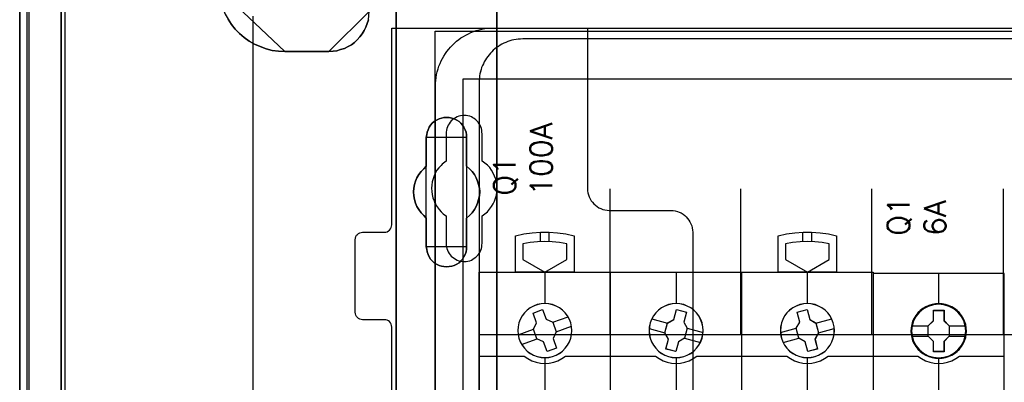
# Model space of a CAD drawing. Extents: x -543332 to -323966, y -9028 to 137422.
# Tile 92 of 250: x -450239 to -448889, y 27607 to 28104. Entities that reach past the tile are written whole.
import ezdxf

# ---------------------------------------------------------------- set-up
doc = ezdxf.new("R2010")
doc.units = 0
doc.header["$MEASUREMENT"] = 0
doc.layers.get('0').update_dxf_attribs({"color": 8})
for name, color, linetype in [('30', 7, 'Continuous'), ('45', 8, 'Continuous'), ('5', 7, 'Continuous'), ('50', 7, 'Continuous')]:
    doc.layers.add(name, color=color, linetype=linetype)
doc.styles.get("Standard").update_dxf_attribs({"font": 'txt', "bigfont": 'BIGFONT.SHX'})

# ---------------------------------------------------------------- blocks, each defined once
blk = doc.blocks.new('*U1079')
at = {"layer": '5', "color": 7}
for points in [[(0, -20.806875), (0, -801.193125)], [(4.692335, -801.191648), (4.692335, -20.805704)], [(4.692335, -20.805704), (4.692335, -801.191648)], [(27.580767, -84.307315), (28.044798, -85.026604), (28.560388, -85.643137), (29.127537, -86.25967), (29.797804, -86.824825), (30.468071, -87.287225), (31.189897, -87.698247), (31.963282, -88.057891), (32.788227, -88.366158), (33.613171, -88.571669), (34.489674, -88.674424), (35.366177, -88.725802), (41.398581, -88.725802), (41.96573, -88.674424), (42.48132, -88.623046), (42.99691, -88.468913), (43.5125, -88.31478), (44.02809, -88.057891), (44.492121, -87.801002), (44.904593, -87.492736), (45.265506, -87.133092), (45.626419, -86.722069), (45.935774, -86.311047), (46.245128, -85.848648), (46.451364, -85.386248), (46.6576, -84.87247), (46.812277, -84.358693)], [(46.812277, -84.358693), (46.6576, -84.87247), (46.451364, -85.386248), (46.245128, -85.848648), (45.935774, -86.311047), (45.626419, -86.722069), (45.265506, -87.133092), (44.904593, -87.492736), (44.492121, -87.801002), (44.02809, -88.057891), (43.5125, -88.31478), (42.99691, -88.468913), (42.48132, -88.623046), (41.96573, -88.674424), (41.398581, -88.725802), (35.366177, -88.725802), (34.489674, -88.674424), (33.613171, -88.571669), (32.788227, -88.366158), (31.963282, -88.057891), (31.189897, -87.698247), (30.468071, -87.287225), (29.797804, -86.824825), (29.127537, -86.25967), (28.560388, -85.643137), (28.044798, -85.026604), (27.580767, -84.307315)], [(50.625815, -386.338651), (50.625815, -323.250088), (50.625815, -298.744188), (50.625815, -173.234937), (50.625815, -148.780413), (50.625815, -78.807593), (50.625815, -73.721462), (51.244508, -73.721462), (63.8246, -73.721462), (64.443293, -73.721462), (64.443293, -78.807593), (64.443293, -78.807593), (64.443293, -386.338651)], [(64.444049, -386.341247), (64.444049, -78.807635), (64.444049, -73.721462), (63.825368, -73.721462), (63.825368, -73.721462), (51.245527, -73.721462), (50.626846, -73.721462), (50.626846, -78.807635), (50.626846, -148.781036), (50.626846, -173.235764), (50.626846, -298.746057), (50.626846, -323.25216), (50.626846, -386.341247)]]:
    blk.add_lwpolyline(points, dxfattribs=at)
at = {"layer": '5', "color": 59}
for points in [[(4.692335, -12.740183), (4.692335, -801.190946), (4.692335, -12.740183)], [(-1, -20.806406), (-1, -801.190946), (-1, -20.806406)]]:
    blk.add_lwpolyline(points, close=True, dxfattribs=at)
at = {"layer": '5', "color": 7}
for points in [[(50.626846, -78.808532), (50.626846, -148.782882), (50.626846, -78.808532)], [(64.441398, -386.34188), (64.441398, -78.808532), (64.441398, -386.34188)], [(26.343351, -80.196155), (26.394917, -81.121057), (26.601183, -81.943191), (26.859015, -82.765326), (27.168414, -83.587461), (27.580945, -84.306828), (28.045043, -85.026196), (28.560708, -85.642797), (29.127939, -86.259398), (29.798303, -86.824616), (30.468667, -87.287066), (31.190597, -87.698134), (31.964094, -88.057818), (32.789157, -88.366118), (33.61422, -88.571652), (34.49085, -88.674419), (35.367479, -88.725802), (26.343351, -80.196155)], [(41.398587, -88.725802), (41.965736, -88.674423), (42.481325, -88.623044), (42.996915, -88.468908), (43.512504, -88.314772), (44.028094, -88.057878), (44.492124, -87.800984), (44.904596, -87.492711), (45.265508, -87.133059), (45.626421, -86.722029), (45.935775, -86.310999), (46.245128, -85.84859), (46.451364, -85.386181), (46.6576, -84.872393), (46.812277, -84.358605), (46.863836, -83.793438), (46.915395, -83.228271), (41.398587, -88.725802)], [(41.401239, -88.723154), (35.364828, -88.723154), (41.401239, -88.723154)], [(56.14293, -98.126221), (55.833482, -98.331753), (55.575608, -98.537286), (55.317735, -98.845585), (55.163011, -99.1025), (55.008286, -99.462182), (54.853562, -99.770481), (54.801988, -100.130163), (54.750413, -100.489845), (54.750413, -104.446346), (54.38939, -104.806028), (54.028367, -105.16571), (53.718919, -105.576775), (53.461045, -106.039223), (53.254746, -106.501671), (53.151597, -106.96412), (53.048447, -107.477951), (52.996873, -107.991782), (53.048447, -108.505614), (53.151597, -109.019445), (53.254746, -109.533276), (53.461045, -109.995724), (53.718919, -110.40679), (54.028367, -110.869238), (54.38939, -111.22892), (54.750413, -111.588602), (54.750413, -115.49372), (54.801988, -115.853402), (54.853562, -116.213084), (55.008286, -116.572766), (55.163011, -116.881064), (55.317735, -117.189363), (55.575608, -117.446279), (55.833482, -117.703194), (56.14293, -117.908727), (56.503953, -118.062876), (56.813401, -118.165643), (57.174424, -118.217026), (57.535447, -118.268409), (57.89647, -118.217026), (58.257493, -118.165643), (58.566941, -118.062876), (58.927964, -117.908727), (59.237413, -117.703194), (59.495286, -117.446279), (59.701585, -117.189363), (59.907884, -116.881064), (60.062608, -116.572766), (60.217332, -116.213084), (60.268907, -115.853402), (60.268907, -115.49372), (60.268907, -111.588602), (60.681505, -111.22892), (61.042528, -110.869238), (61.351976, -110.40679), (61.60985, -109.995724), (61.764574, -109.533276), (61.919298, -109.019445), (62.022447, -108.505614), (62.074022, -107.991782), (62.022447, -107.477951), (61.919298, -106.96412), (61.764574, -106.501671), (61.60985, -106.039223), (61.351976, -105.576775), (61.042528, -105.16571), (60.681505, -104.806028), (60.268907, -104.446346), (60.268907, -100.489845), (60.268907, -100.130163), (60.217332, -99.770481), (60.062608, -99.462182), (59.907884, -99.1025), (59.701585, -98.845585), (59.495286, -98.537286), (59.237413, -98.331753), (58.927964, -98.126221), (58.566941, -97.972071), (58.257493, -97.869305), (57.89647, -97.766539), (57.535447, -97.766539), (57.174424, -97.766539), (56.813401, -97.869305), (56.503953, -97.972071), (56.14293, -98.126221)], [(56.14293, -98.126221), (55.833482, -98.331753), (55.575608, -98.537286), (55.317735, -98.845585), (55.163011, -99.1025), (55.008286, -99.462182), (54.853562, -99.770481), (54.801988, -100.130163), (54.750413, -100.489845), (54.750413, -104.446346), (54.38939, -104.806028), (54.028367, -105.16571), (53.718919, -105.576775), (53.461045, -106.039223), (53.254746, -106.501671), (53.151597, -106.96412), (53.048447, -107.477951), (52.996873, -107.991782), (53.048447, -108.505614), (53.151597, -109.019445), (53.254746, -109.533276), (53.461045, -109.995724), (53.718919, -110.40679), (54.028367, -110.869238), (54.38939, -111.22892), (54.750413, -111.588602), (54.750413, -115.49372), (54.801988, -115.853402), (54.853562, -116.213084), (55.008286, -116.572766), (55.163011, -116.881064), (55.317735, -117.189363), (55.575608, -117.446279), (55.833482, -117.703194), (56.14293, -117.908727), (56.503953, -118.062876), (56.813401, -118.165643), (57.174424, -118.217026), (57.535447, -118.268409), (57.89647, -118.217026), (58.257493, -118.165643), (58.566941, -118.062876), (58.927964, -117.908727), (59.237413, -117.703194), (59.495286, -117.446279), (59.701585, -117.189363), (59.907884, -116.881064), (60.062608, -116.572766), (60.217332, -116.213084), (60.268907, -115.853402), (60.268907, -115.49372), (60.268907, -111.588602), (60.681505, -111.22892), (61.042528, -110.869238), (61.351976, -110.40679), (61.60985, -109.995724), (61.764574, -109.533276), (61.919298, -109.019445), (62.022447, -108.505614), (62.074022, -107.991782), (62.022447, -107.477951), (61.919298, -106.96412), (61.764574, -106.501671), (61.60985, -106.039223), (61.351976, -105.576775), (61.042528, -105.16571), (60.681505, -104.806028), (60.268907, -104.446346), (60.268907, -100.489845), (60.268907, -100.130163), (60.217332, -99.770481), (60.062608, -99.462182), (59.907884, -99.1025), (59.701585, -98.845585), (59.495286, -98.537286), (59.237413, -98.331753), (58.927964, -98.126221), (58.566941, -97.972071), (58.257493, -97.869305), (57.89647, -97.766539), (57.535447, -97.766539), (57.174424, -97.766539), (56.813401, -97.869305), (56.503953, -97.972071), (56.14293, -98.126221)], [(54.750413, -100.489845), (54.801988, -100.130163), (54.853562, -99.770481), (55.008286, -99.462182), (55.163011, -99.1025), (55.317735, -98.845585), (55.575608, -98.537286), (55.833482, -98.331753), (56.14293, -98.126221), (56.503953, -97.972071), (56.813401, -97.869305), (57.174424, -97.766539), (57.535447, -97.766539), (57.89647, -97.766539), (58.257493, -97.869305), (58.566941, -97.972071), (58.927964, -98.126221), (59.237413, -98.331753), (59.495286, -98.537286), (59.701585, -98.845585), (59.907884, -99.1025), (60.062608, -99.462182), (60.217332, -99.770481), (60.268907, -100.130163), (60.268907, -100.489845), (60.268907, -104.446346), (60.681505, -104.806028), (61.042528, -105.16571), (61.351976, -105.576775), (61.60985, -106.039223), (61.764574, -106.501671), (61.919298, -106.96412), (62.022447, -107.477951), (62.074022, -107.991782), (62.022447, -108.505614), (61.919298, -109.019445), (61.764574, -109.533276), (61.60985, -109.995724), (61.351976, -110.40679), (61.042528, -110.869238), (60.681505, -111.22892), (60.268907, -111.588602), (60.268907, -115.49372), (60.268907, -115.853402), (60.217332, -116.213084), (60.062608, -116.572766), (59.907884, -116.881064), (59.701585, -117.189363), (59.495286, -117.446279), (59.237413, -117.703194), (58.927964, -117.908727), (58.566941, -118.062876), (58.257493, -118.165643), (57.89647, -118.217026), (57.535447, -118.268409), (57.174424, -118.217026), (56.813401, -118.165643), (56.503953, -118.062876), (56.14293, -117.908727), (55.833482, -117.703194), (55.575608, -117.446279), (55.317735, -117.189363), (55.163011, -116.881064), (55.008286, -116.572766), (54.853562, -116.213084), (54.801988, -115.853402), (54.750413, -115.49372), (54.750413, -111.588602), (54.38939, -111.22892), (54.028367, -110.869238), (53.718919, -110.40679), (53.461045, -109.995724), (53.254746, -109.533276), (53.151597, -109.019445), (53.048447, -108.505614), (52.996873, -107.991782), (53.048447, -107.477951), (53.151597, -106.96412), (53.254746, -106.501671), (53.461045, -106.039223), (53.718919, -105.576775), (54.028367, -105.16571), (54.38939, -104.806028), (54.750413, -104.446346), (54.750413, -100.489845)], [(60.268666, -100.491471), (60.268666, -100.131574), (60.217082, -99.771677), (60.062331, -99.463195), (59.90758, -99.103298), (59.701245, -98.846229), (59.49491, -98.537746), (59.236992, -98.332091), (58.927489, -98.126435), (58.566403, -97.972194), (58.256901, -97.869366), (57.895815, -97.766539), (57.534729, -97.766539), (57.173643, -97.766539), (56.812557, -97.869366), (56.503054, -97.972194), (56.141968, -98.126435), (55.832466, -98.332091), (55.574547, -98.537746), (55.316629, -98.846229), (55.161878, -99.103298), (55.007126, -99.463195), (54.852375, -99.771677), (54.800792, -100.131574), (54.749208, -100.491471), (60.268666, -100.491471)], [(54.749208, -100.488823), (54.749208, -104.447786), (54.749208, -100.488823)], [(60.266015, -104.447786), (60.266015, -100.488823), (60.266015, -104.447786)], [(54.751859, -104.445138), (54.390538, -104.804808), (54.029217, -105.164479), (53.719514, -105.57553), (53.461428, -106.037963), (53.254959, -106.500397), (53.151724, -106.96283), (53.04849, -107.476644), (52.996873, -107.990459), (53.04849, -108.504274), (53.151724, -109.018088), (53.254959, -109.531903), (53.461428, -109.994336), (53.719514, -110.405388), (54.029217, -110.867821), (54.390538, -111.227491), (54.751859, -111.587161), (54.751859, -104.445138)], [(60.266015, -111.587161), (60.679274, -111.227491), (61.040875, -110.867821), (61.350819, -110.405388), (61.609106, -109.994336), (61.764078, -109.531903), (61.91905, -109.018088), (62.022365, -108.504274), (62.074022, -107.990459), (62.022365, -107.476644), (61.91905, -106.96283), (61.764078, -106.500397), (61.609106, -106.037963), (61.350819, -105.57553), (61.040875, -105.164479), (60.679274, -104.804808), (60.266015, -104.445138), (60.266015, -111.587161)], [(54.749208, -111.587161), (54.749208, -115.493162), (54.749208, -111.587161)], [(60.266015, -115.493162), (60.266015, -111.587161), (60.266015, -115.493162)], [(54.749208, -115.490514), (54.800792, -115.850612), (54.852375, -116.210709), (55.007126, -116.570807), (55.161878, -116.879461), (55.316629, -117.188116), (55.574547, -117.445329), (55.832466, -117.702541), (56.141968, -117.908311), (56.503054, -118.062639), (56.812557, -118.165524), (57.173643, -118.216966), (57.534729, -118.268409), (57.895815, -118.216966), (58.256901, -118.165524), (58.566403, -118.062639), (58.927489, -117.908311), (59.236992, -117.702541), (59.49491, -117.445329), (59.701245, -117.188116), (59.90758, -116.879461), (60.062331, -116.570807), (60.217082, -116.210709), (60.268666, -115.850612), (60.268666, -115.490514), (54.749208, -115.490514)]]:
    blk.add_lwpolyline(points, close=True, dxfattribs=at)
at = {"layer": '50', "color": 7}
for points in [[(0.235942, -20.558787), (0.235942, -801.133213)], [(5.203985, -20.552831), (5.203985, -801.136518)], [(30.977363, -83.887281), (30.977363, -84.554755), (30.977363, -397.907699)], [(55.98194, -85.921426), (391.762235, -85.921426), (391.762235, -735.000783), (55.98194, -735.000783), (55.98194, -85.921426)], [(59.825943, -92.486155), (387.918232, -92.486155), (387.918232, -379.414356), (59.825943, -379.414356), (59.825943, -92.486155)]]:
    blk.add_lwpolyline(points, dxfattribs=at)
blk = doc.blocks.new('*U1080')
at = {"layer": '50', "color": 7}
for points in [[(56.000497, -152.524789), (56.000497, -93.507993), (56.000497, -93.087645), (56.042497, -92.688315), (56.084497, -92.288985), (56.168497, -91.889655), (56.252497, -91.490325), (56.357497, -91.112012), (56.483498, -90.754717), (56.630498, -90.376404), (56.777498, -90.019108), (56.966498, -89.68283), (57.155498, -89.346552), (57.365498, -89.010274), (57.575499, -88.716031), (57.827499, -88.40077), (58.079499, -88.106527), (58.331499, -87.833301), (58.6045, -87.581092), (58.8985, -87.328884), (59.1925, -87.076675), (59.507501, -86.866502), (59.843501, -86.656328), (60.179501, -86.467171), (60.515502, -86.278015), (60.872502, -86.130893), (61.229502, -85.983772), (61.607503, -85.857668), (61.985503, -85.752581), (62.384503, -85.668511), (62.783504, -85.584442), (63.182504, -85.542407), (63.581505, -85.521389), (64.001505, -85.500372), (383.999821, -85.500372)], [(379.969373, -86.991273), (67.968952, -86.991273), (67.674949, -87.012291), (67.359946, -87.033308), (67.065942, -87.075344), (66.771939, -87.117379), (66.477936, -87.180433), (66.183933, -87.264504), (65.91093, -87.369592), (65.637927, -87.474681), (65.364924, -87.57977), (65.112921, -87.726894), (64.860918, -87.853001), (64.629916, -88.021143), (64.377913, -88.189285), (64.167911, -88.357427), (63.936908, -88.546587), (63.726906, -88.756764), (63.537904, -88.945924), (63.348902, -89.17712), (63.1809, -89.408315), (63.012898, -89.63951), (62.844896, -89.870706), (62.697894, -90.122919), (62.571893, -90.39615), (62.466892, -90.648363), (62.340891, -90.921594), (62.25689, -91.194825), (62.172889, -91.489073), (62.109888, -91.783322), (62.046887, -92.07757), (62.025887, -92.371819), (62.004887, -92.687085), (61.983887, -93.002352), (61.983887, -227.999417)], [(379.969373, -86.991273), (67.968952, -86.991273), (67.674949, -87.012292), (67.359946, -87.033311), (67.065942, -87.075348), (66.771939, -87.117386), (66.477936, -87.180443), (66.183933, -87.264518), (65.91093, -87.369613), (65.637927, -87.474707), (65.364924, -87.579802), (65.112921, -87.726934), (64.860918, -87.853047), (64.629916, -88.021199), (64.377913, -88.18935), (64.167911, -88.357501), (63.936908, -88.546671), (63.726906, -88.75686), (63.537904, -88.94603), (63.348902, -89.177238), (63.1809, -89.408446), (63.012898, -89.639653), (62.844896, -89.870861), (62.697894, -90.123088), (62.571893, -90.396334), (62.466892, -90.64856), (62.340891, -90.921806), (62.25689, -91.195052), (62.172889, -91.489316), (62.109888, -91.783581), (62.046887, -92.077845), (62.025887, -92.37211), (62.004887, -92.687393), (61.983887, -93.002676), (61.983887, -127.5157), (386.017439, -127.5157)], [(379.969373, -86.991273), (67.968952, -86.991273), (67.674949, -87.012292), (67.359946, -87.033311), (67.065942, -87.075348), (66.771939, -87.117386), (66.477936, -87.180443), (66.183933, -87.264518), (65.91093, -87.369613), (65.637927, -87.474707), (65.364924, -87.579802), (65.112921, -87.726934), (64.860918, -87.853047), (64.629916, -88.021199), (64.377913, -88.18935), (64.167911, -88.357501), (63.936908, -88.546671), (63.726906, -88.75686), (63.537904, -88.94603), (63.348902, -89.177238), (63.1809, -89.408446), (63.012898, -89.639653), (62.844896, -89.870861), (62.697894, -90.123088), (62.571893, -90.396334), (62.466892, -90.64856), (62.340891, -90.921806), (62.25689, -91.195052), (62.172889, -91.489316), (62.109888, -91.783581), (62.046887, -92.077845), (62.025887, -92.37211), (62.004887, -92.687393), (61.983887, -93.002676), (61.983887, -127.5157), (386.017439, -127.5157)], [(79.960566, -127.558071), (79.960566, -107.546106)], [(97.87362, -127.558071), (97.87362, -107.546106)], [(115.850299, -127.558071), (115.850299, -107.546106)], [(133.909161, -127.558071), (133.909161, -107.546106)]]:
    blk.add_lwpolyline(points, dxfattribs=at)
blk = doc.blocks.new('*U1081')
at = {"layer": '30', "color": 7}
for points in [[(50.0136, -194.483557), (50.0136, -126.518212), (49.991224, -126.315599), (49.924096, -126.112986), (49.834591, -125.932886), (49.700334, -125.775298), (49.566077, -125.662736), (49.387068, -125.572685), (49.208059, -125.52766), (49.006674, -125.505148), (46.008272, -125.505148), (46.008272, -125.505148), (45.806887, -125.482635), (45.627878, -125.415098), (45.448869, -125.325048), (45.314612, -125.189972), (45.180355, -125.054897), (45.090851, -124.874797), (45.023722, -124.694697), (45.001346, -124.492084), (45.001346, -114.541543), (45.023722, -114.316418), (45.090851, -114.113805), (45.180355, -113.933705), (45.314612, -113.798629), (45.448869, -113.663554), (45.627878, -113.573504), (45.806887, -113.528479), (46.008272, -113.505966), (49.006674, -113.505966), (49.208059, -113.483454), (49.387068, -113.438429), (49.566077, -113.325866), (49.700334, -113.213303), (49.834591, -113.055716), (49.924096, -112.875615), (49.991224, -112.695515), (50.0136, -112.492902), (50.0136, -85.500372), (76.842584, -85.500372), (76.842584, -107.517632), (76.86496, -107.810295), (76.909712, -108.102958), (76.976841, -108.395621), (77.066345, -108.665771), (77.200602, -108.935922), (77.357235, -109.18356), (77.536244, -109.408685), (77.715253, -109.63381), (77.939015, -109.813911), (78.162776, -109.994011), (78.408913, -110.151599), (78.677427, -110.264161), (78.945941, -110.376724), (79.214454, -110.444261), (79.52772, -110.489287), (79.81861, -110.511799), (88.299164, -110.511799), (88.590054, -110.534312), (88.880944, -110.579337), (89.171833, -110.646874), (89.440347, -110.759437), (89.708861, -110.872), (89.954998, -111.029587), (90.178759, -111.209688), (90.380145, -111.389788), (90.58153, -111.614913), (90.760539, -111.840039), (90.894796, -112.087677), (91.029053, -112.357827), (91.140933, -112.627977), (91.208062, -112.92064), (91.252814, -113.213303), (91.27519, -113.505966), (91.27519, -207.495802)], [(46.008272, -125.505148), (45.806887, -125.482635), (45.627878, -125.415098), (45.448869, -125.325048), (45.314612, -125.189972), (45.180355, -125.054897), (45.090851, -124.874797), (45.023722, -124.694697), (45.001346, -124.492084), (45.001346, -114.541543), (45.023722, -114.316418), (45.090851, -114.113805), (45.180355, -113.933705), (45.314612, -113.798629), (45.448869, -113.663554), (45.627878, -113.573504), (45.806887, -113.528479), (46.008272, -113.505966), (49.006674, -113.505966), (49.208059, -113.483454), (49.387068, -113.438429), (49.566077, -113.325866), (49.700334, -113.213303), (49.834591, -113.055716), (49.924096, -112.875615), (49.991224, -112.695515), (50.0136, -112.492902), (50.0136, -85.500372), (76.842584, -85.500372), (76.842584, -107.517632), (76.86496, -107.810295), (76.909712, -108.102958), (76.976841, -108.395621), (77.066345, -108.665771), (77.200602, -108.935922), (77.357235, -109.18356), (77.536244, -109.408685), (77.715253, -109.63381), (77.939015, -109.813911), (78.162776, -109.994011), (78.408913, -110.151599), (78.677427, -110.264161), (78.945941, -110.376724), (79.214454, -110.444261), (79.52772, -110.489287), (79.81861, -110.511799), (88.299164, -110.511799), (88.590054, -110.534312), (88.880944, -110.579337), (89.171833, -110.646874), (89.440347, -110.759437), (89.708861, -110.872), (89.954998, -111.029587), (90.178759, -111.209688), (90.380145, -111.389788), (90.58153, -111.614913), (90.760539, -111.840039), (90.894796, -112.087677), (91.029053, -112.357827), (91.140933, -112.627977), (91.208062, -112.92064), (91.252814, -113.213303), (91.27519, -113.505966), (91.27519, -207.495802)], [(50.0136, -194.483557), (50.0136, -126.518212), (49.991224, -126.315599), (49.924096, -126.112986), (49.834591, -125.932886), (49.700334, -125.775298), (49.566077, -125.662736), (49.387068, -125.572685), (49.208059, -125.52766), (49.006674, -125.505148), (46.008272, -125.505148)], [(62.409659, -115.015831), (62.409659, -111.255808), (62.611125, -111.120717), (62.790205, -110.985627), (62.969286, -110.850536), (63.125981, -110.69293), (63.416987, -110.355204), (63.685608, -109.994962), (63.909458, -109.63472), (64.088539, -109.229448), (64.245234, -108.824176), (64.357159, -108.418904), (64.424315, -107.991117), (64.4467, -107.540815), (64.424315, -107.113028), (64.357159, -106.662726), (64.267619, -106.234939), (64.110924, -105.807152), (63.931843, -105.40188), (63.707993, -104.996608), (63.439372, -104.636366), (63.125981, -104.321155), (62.969286, -104.186064), (62.790205, -104.028458), (62.611125, -103.893368), (62.409659, -103.758277), (62.409659, -100.020769), (62.387274, -99.773103), (62.364889, -99.525437), (62.297734, -99.277771), (62.230579, -99.052619), (62.118653, -98.827468), (62.006728, -98.624832), (61.850032, -98.422196), (61.693337, -98.242076), (61.536642, -98.08447), (61.335176, -97.926864), (61.13371, -97.814289), (60.932245, -97.701713), (60.708394, -97.611653), (60.462159, -97.544107), (60.215923, -97.499077), (59.969687, -97.499077), (59.701066, -97.499077), (59.454831, -97.544107), (59.208595, -97.611653), (58.984745, -97.701713), (58.760894, -97.814289), (58.559428, -97.926864), (58.357963, -98.08447), (58.178882, -98.242076), (58.022187, -98.422196), (57.887876, -98.624832), (57.753566, -98.827468), (57.664026, -99.052619), (57.574486, -99.277771), (57.50733, -99.525437), (57.484945, -99.773103), (57.46256, -100.020769), (57.46256, -103.758277), (57.28348, -103.893368), (57.104399, -104.028458), (56.925319, -104.186064), (56.768623, -104.34367), (56.477618, -104.658881), (56.208997, -105.019123), (55.985146, -105.40188), (55.806066, -105.784637), (55.671755, -106.189909), (55.55983, -106.617696), (55.492675, -107.045483), (55.47029, -107.47327), (55.492675, -107.923572), (55.537445, -108.351359), (55.6046, -108.57651), (55.64937, -108.779146), (55.716525, -109.004297), (55.806066, -109.206933), (55.895606, -109.432084), (56.007531, -109.63472), (56.119457, -109.837356), (56.253767, -110.039992), (56.500003, -110.377719), (56.768623, -110.69293), (56.925319, -110.850536), (57.082014, -110.985627), (57.261095, -111.143233), (57.46256, -111.255808), (57.46256, -115.015831), (57.484945, -115.263497), (57.50733, -115.511164), (57.574486, -115.75883), (57.664026, -115.983981), (57.753566, -116.209132), (57.887876, -116.411768), (58.022187, -116.614404), (58.178882, -116.794525), (58.357963, -116.952131), (58.559428, -117.087221), (58.760894, -117.222312), (58.984745, -117.334887), (59.208595, -117.424948), (59.454831, -117.492493), (59.701066, -117.515008), (59.969687, -117.537523), (60.215923, -117.515008), (60.462159, -117.492493), (60.708394, -117.424948), (60.932245, -117.334887), (61.13371, -117.222312), (61.335176, -117.087221), (61.536642, -116.952131), (61.693337, -116.794525), (61.850032, -116.614404), (62.006728, -116.411768), (62.118653, -116.209132), (62.230579, -115.983981), (62.297734, -115.75883), (62.364889, -115.511164), (62.387274, -115.263497), (62.409659, -115.015831)]]:
    blk.add_lwpolyline(points, dxfattribs=at)
blk = doc.blocks.new('*U1082')
at = {"layer": '45', "color": 7}
for points in [[(66.996997, -118.999294), (66.996997, -113.985798), (66.996997, -113.985798), (68.127265, -113.739809), (69.269245, -113.575816), (70.422938, -113.493819), (71.582488, -113.493819), (72.730325, -113.575816), (73.878162, -113.739809), (75.008429, -113.985798), (75.008429, -113.985798), (75.008429, -118.999294), (66.996997, -118.999294)], [(102.995423, -118.999294), (102.995423, -113.985798), (102.995423, -113.985798), (104.125317, -113.739809), (105.272774, -113.575816), (106.420231, -113.493819), (107.579396, -113.493819), (108.732708, -113.575816), (109.87431, -113.739809), (111.004204, -113.985798), (111.004204, -113.985798), (111.004204, -118.999294), (102.995423, -118.999294)], [(74.014291, -115.090819), (73.01859, -114.926745), (72.011176, -114.815409), (71.003761, -114.78611), (70.002204, -114.815409), (68.994789, -114.926745), (67.999089, -115.090819), (67.999089, -115.090819), (67.999089, -117.264798), (67.999089, -117.264798), (71.003761, -118.999294), (71.003761, -118.999294), (74.014291, -117.264798), (74.014291, -117.264798), (74.014291, -115.090819), (74.014291, -115.090819)], [(110.004764, -115.090819), (109.014484, -114.926745), (108.012485, -114.815409), (106.998767, -114.78611), (105.990908, -114.815409), (104.98305, -114.926745), (103.986911, -115.090819), (103.986911, -115.090819), (103.986911, -117.264798), (103.986911, -117.264798), (106.998767, -118.999294), (106.998767, -118.999294), (110.004764, -117.264798), (110.004764, -117.264798), (110.004764, -115.090819), (110.004764, -115.090819)], [(79.996615, -118.986054), (98.004586, -118.986054), (98.004586, -118.986054), (116.00671, -118.986054), (116.00671, -118.986054), (116.00671, -202.010419), (116.00671, -202.010419), (98.004586, -202.010419), (98.004586, -202.010419), (79.996615, -202.010419), (79.996615, -202.010419), (61.994491, -202.010419), (61.994491, -202.010419), (61.994491, -118.986054), (61.994491, -118.986054), (79.996615, -118.986054), (79.996615, -118.986054)], [(79.998383, -118.99135), (98.002818, -118.99135), (116.001408, -118.99135), (116.001408, -202.005122), (98.002818, -202.005122), (79.998383, -202.005122), (61.999793, -202.005122), (61.999793, -118.99135), (79.998383, -118.99135)], [(74.708862, -127.000917), (74.67373, -126.468173), (74.562479, -125.952993), (74.369253, -125.46123), (74.123329, -124.992884), (73.807141, -124.571372), (73.4324, -124.196695), (73.00496, -123.886416), (72.542389, -123.628826), (72.044686, -123.441487), (71.529417, -123.330255), (71.002437, -123.289275), (70.481312, -123.330255), (69.954332, -123.441487), (69.462484, -123.628826), (68.999913, -123.886416), (68.578329, -124.196695), (68.203587, -124.571372), (67.887399, -124.992884), (67.629765, -125.46123), (67.448249, -125.952993), (67.336998, -126.468173), (67.301866, -127.000917), (67.336998, -127.527806), (67.448249, -128.042987), (67.629765, -128.540604), (67.887399, -129.003096), (68.203587, -129.430462), (68.578329, -129.805138), (68.999913, -130.121272), (69.462484, -130.373008), (69.954332, -130.560346), (70.481312, -130.671578), (71.002437, -130.706704), (71.529417, -130.671578), (72.044686, -130.560346), (72.542389, -130.373008), (73.00496, -130.121272), (73.4324, -129.805138), (73.807141, -129.430462), (74.123329, -129.003096), (74.369253, -128.540604), (74.562479, -128.042987), (74.67373, -127.527806), (74.708862, -127.000917)], [(74.70356, -127.000913), (74.668479, -126.46893), (74.557387, -125.954485), (74.364437, -125.463424), (74.118865, -124.995747), (73.80313, -124.574838), (73.428925, -124.200696), (73.002098, -123.89086), (72.540189, -123.633637), (72.043198, -123.446566), (71.528666, -123.335493), (71.002441, -123.294571), (70.482062, -123.335493), (69.955837, -123.446566), (69.464693, -123.633637), (69.002784, -123.89086), (68.581803, -124.200696), (68.207598, -124.574838), (67.891863, -124.995747), (67.634597, -125.463424), (67.453342, -125.954485), (67.34225, -126.46893), (67.307168, -127.000913), (67.34225, -127.52705), (67.453342, -128.041494), (67.634597, -128.538401), (67.891863, -129.000233), (68.207598, -129.426988), (68.581803, -129.80113), (69.002784, -130.116812), (69.464693, -130.368188), (69.955837, -130.555259), (70.482062, -130.666332), (71.002441, -130.701408), (71.528666, -130.666332), (72.043198, -130.555259), (72.540189, -130.368188), (73.002098, -130.116812), (73.428925, -129.80113), (73.80313, -129.426988), (74.118865, -129.000233), (74.364437, -128.538401), (74.557387, -128.041494), (74.668479, -127.52705), (74.70356, -127.000913)], [(69.38293, -124.597916), (70.697537, -124.123438), (70.697537, -124.123438), (71.178777, -125.441432), (71.178777, -125.441432), (72.088438, -125.857333), (72.088438, -125.857333), (72.563809, -127.175327), (72.563809, -127.175327), (72.141257, -128.077421), (72.141257, -128.077421), (72.622497, -129.395415), (72.622497, -129.395415), (71.302021, -129.869893), (71.302021, -129.869893), (70.82665, -128.557757), (70.82665, -128.557757), (69.922858, -128.135999), (69.922858, -128.135999), (69.447486, -126.818004), (69.447486, -126.818004), (69.86417, -125.921768), (69.86417, -125.921768), (69.38293, -124.597916), (69.38293, -124.597916)], [(92.709401, -127.000917), (92.674259, -126.468173), (92.557119, -125.952993), (92.375552, -125.46123), (92.123702, -124.992884), (91.801567, -124.571372), (91.42672, -124.196695), (91.005017, -123.886416), (90.536458, -123.628826), (90.04447, -123.441487), (89.529055, -123.330255), (89.007783, -123.289275), (88.474797, -123.330255), (87.959382, -123.441487), (87.467395, -123.628826), (86.998836, -123.886416), (86.577132, -124.196695), (86.202285, -124.571372), (85.88015, -124.992884), (85.6283, -125.46123), (85.446733, -125.952993), (85.329593, -126.468173), (85.294451, -127.000917), (85.329593, -127.527806), (85.446733, -128.042987), (85.6283, -128.540604), (85.88015, -129.003096), (86.202285, -129.430462), (86.577132, -129.805138), (86.998836, -130.121272), (87.467395, -130.373008), (87.959382, -130.560346), (88.474797, -130.671578), (89.007783, -130.706704), (89.529055, -130.671578), (90.04447, -130.560346), (90.536458, -130.373008), (91.005017, -130.121272), (91.42672, -129.805138), (91.801567, -129.430462), (92.123702, -129.003096), (92.375552, -128.540604), (92.557119, -128.042987), (92.674259, -127.527806), (92.709401, -127.000917)], [(92.701448, -127.000913), (92.666369, -126.46893), (92.549438, -125.954485), (92.368196, -125.463424), (92.116796, -124.995747), (91.795237, -124.574838), (91.42106, -124.200696), (91.00011, -123.89086), (90.532389, -123.633637), (90.041281, -123.446566), (89.526787, -123.335493), (89.006447, -123.294571), (88.474414, -123.335493), (87.95992, -123.446566), (87.468812, -123.633637), (87.001091, -123.89086), (86.580141, -124.200696), (86.205964, -124.574838), (85.884406, -124.995747), (85.633005, -125.463424), (85.451763, -125.954485), (85.334833, -126.46893), (85.299754, -127.000913), (85.334833, -127.52705), (85.451763, -128.041494), (85.633005, -128.538401), (85.884406, -129.000233), (86.205964, -129.426988), (86.580141, -129.80113), (87.001091, -130.116812), (87.468812, -130.368188), (87.95992, -130.555259), (88.474414, -130.666332), (89.006447, -130.701408), (89.526787, -130.666332), (90.041281, -130.555259), (90.532389, -130.368188), (91.00011, -130.116812), (91.42106, -129.80113), (91.795237, -129.426988), (92.116796, -129.000233), (92.368196, -128.538401), (92.549438, -128.041494), (92.666369, -127.52705), (92.701448, -127.000913)], [(87.826859, -125.958368), (88.68369, -125.466378), (88.68369, -125.466378), (89.04755, -124.107549), (89.04755, -124.107549), (90.40909, -124.470685), (90.40909, -124.470685), (90.04523, -125.829514), (90.04523, -125.829514), (90.538202, -126.684639), (90.538202, -126.684639), (90.174342, -128.037611), (90.174342, -128.037611), (89.317511, -128.541315), (89.317511, -128.541315), (88.953651, -129.88843), (88.953651, -129.88843), (87.592111, -129.525295), (87.592111, -129.525295), (87.955971, -128.172323), (87.955971, -128.172323), (87.462999, -127.31134), (87.462999, -127.31134), (87.826859, -125.958368), (87.826859, -125.958368)], [(110.699335, -127.000917), (110.664203, -126.468173), (110.552952, -125.952993), (110.371437, -125.46123), (110.113802, -124.992884), (109.797614, -124.571372), (109.422873, -124.196695), (109.001289, -123.886416), (108.538717, -123.628826), (108.046869, -123.441487), (107.5316, -123.330255), (106.998765, -123.289275), (106.471785, -123.330255), (105.956515, -123.441487), (105.458812, -123.628826), (104.996241, -123.886416), (104.568802, -124.196695), (104.19406, -124.571372), (103.877872, -124.992884), (103.631948, -125.46123), (103.438722, -125.952993), (103.333326, -126.468173), (103.292339, -127.000917), (103.333326, -127.527806), (103.438722, -128.042987), (103.631948, -128.540604), (103.877872, -129.003096), (104.19406, -129.430462), (104.568802, -129.805138), (104.996241, -130.121272), (105.458812, -130.373008), (105.956515, -130.560346), (106.471785, -130.671578), (106.998765, -130.706704), (107.5316, -130.671578), (108.046869, -130.560346), (108.538717, -130.373008), (109.001289, -130.121272), (109.422873, -129.805138), (109.797614, -129.430462), (110.113802, -129.003096), (110.371437, -128.540604), (110.552952, -128.042987), (110.664203, -127.527806), (110.699335, -127.000917)], [(110.694033, -127.000913), (110.658951, -126.46893), (110.547859, -125.954485), (110.366604, -125.463424), (110.109338, -124.995747), (109.793603, -124.574838), (109.419398, -124.200696), (108.998418, -123.89086), (108.536508, -123.633637), (108.045365, -123.446566), (107.530833, -123.335493), (106.998761, -123.294571), (106.472535, -123.335493), (105.958003, -123.446566), (105.461013, -123.633637), (104.999104, -123.89086), (104.572276, -124.200696), (104.198071, -124.574838), (103.882336, -124.995747), (103.636764, -125.463424), (103.443815, -125.954485), (103.33857, -126.46893), (103.297641, -127.000913), (103.33857, -127.52705), (103.443815, -128.041494), (103.636764, -128.538401), (103.882336, -129.000233), (104.198071, -129.426988), (104.572276, -129.80113), (104.999104, -130.116812), (105.461013, -130.368188), (105.958003, -130.555259), (106.472535, -130.666332), (106.998761, -130.701408), (107.530833, -130.666332), (108.045365, -130.555259), (108.536508, -130.368188), (108.998418, -130.116812), (109.419398, -129.80113), (109.793603, -129.426988), (110.109338, -129.000233), (110.366604, -128.538401), (110.547859, -128.041494), (110.658951, -127.52705), (110.694033, -127.000913)], [(105.596529, -124.470685), (106.953117, -124.107549), (106.953117, -124.107549), (107.317223, -125.466378), (107.317223, -125.466378), (108.174634, -125.958368), (108.174634, -125.958368), (108.53874, -127.31134), (108.53874, -127.31134), (108.045435, -128.17818), (108.045435, -128.17818), (108.403669, -129.525295), (108.403669, -129.525295), (107.052953, -129.88843), (107.052953, -129.88843), (106.688847, -128.535458), (106.688847, -128.535458), (105.819691, -128.037611), (105.819691, -128.037611), (105.455585, -126.684639), (105.455585, -126.684639), (105.960635, -125.829514), (105.960635, -125.829514), (105.596529, -124.470685), (105.596529, -124.470685)]]:
    blk.add_lwpolyline(points, close=True, dxfattribs=at)
for points in [[(70.395626, -114.815239), (70.395626, -113.493819)], [(71.593894, -114.815239), (71.593894, -113.493819)], [(106.396703, -114.815239), (106.396703, -113.493819)], [(107.594971, -114.815239), (107.594971, -113.493819)], [(70.997411, -118.986054), (70.997411, -123.302516)], [(79.992378, -138.010264), (79.992378, -118.986054)], [(89.000601, -118.986054), (89.000601, -123.302516)], [(97.995568, -138.010264), (97.995568, -118.986054)], [(106.993186, -118.986054), (106.993186, -123.302516)], [(72.079034, -125.865912), (74.183957, -125.092656)], [(85.662946, -125.373358), (87.839447, -125.966541)], [(108.162293, -125.966541), (110.330841, -125.373358)], [(67.344283, -127.589848), (69.45981, -126.811296)], [(72.550919, -127.182035), (74.658493, -126.403483)], [(85.299754, -126.723908), (87.476255, -127.31709)], [(90.524947, -126.676241), (92.701448, -127.269424)], [(103.302943, -127.269424), (105.46884, -126.676241)], [(108.522834, -127.31709), (110.694033, -126.723908)], [(67.821469, -128.900676), (69.934345, -128.12742)], [(90.164406, -128.026791), (92.340907, -128.619973)], [(103.666135, -128.619973), (105.832032, -128.026791)], [(70.997411, -130.693464), (70.997411, -138.010264)], [(89.000601, -130.693464), (89.000601, -138.010264)], [(106.993186, -130.693464), (106.993186, -138.010264)]]:
    blk.add_lwpolyline(points, dxfattribs=at)
at = {"layer": '45', "color": 251}
for points in [[(69.388232, -124.602338), (70.698536, -124.128734), (71.1782, -125.444299), (72.084884, -125.859433), (72.558699, -127.174998), (72.13753, -128.075429), (72.617194, -129.390994), (71.301041, -129.864597), (70.827226, -128.554879), (69.926392, -128.133898), (69.452577, -126.818334), (69.867897, -125.923749), (69.388232, -124.602338)], [(87.830907, -125.960273), (88.684783, -125.469185), (89.047388, -124.112845), (90.404233, -124.475315), (90.041628, -125.831655), (90.5329, -126.685213), (90.170295, -128.035706), (89.316418, -128.538487), (88.953813, -129.883134), (87.596968, -129.520664), (87.959573, -128.170171), (87.468301, -127.310766), (87.830907, -125.960273)], [(105.601225, -124.475315), (106.951981, -124.112845), (107.314522, -125.469185), (108.168247, -125.960273), (108.530787, -127.310766), (108.039603, -128.176017), (108.396296, -129.520664), (107.051388, -129.883134), (106.688847, -128.532641), (105.823427, -128.035706), (105.460887, -126.685213), (105.963766, -125.831655), (105.601225, -124.475315)]]:
    blk.add_lwpolyline(points, close=True, dxfattribs=at)
for points in [[(61.994491, -130.492205), (68.18201, -130.492205)], [(68.166104, -130.492205), (68.67013, -130.842147), (69.215181, -131.132776), (69.795396, -131.340368), (70.393194, -131.464923), (71.002713, -131.506442), (71.618093, -131.464923), (72.215891, -131.340368), (72.790246, -131.132776), (73.335297, -130.842147), (73.839322, -130.492205)], [(73.826067, -130.492205), (86.179898, -130.492205)], [(86.166643, -130.492205), (86.664575, -130.842147), (87.209371, -131.132776), (87.789315, -131.340368), (88.392692, -131.464923), (89.007784, -131.506442), (89.611161, -131.464923), (90.214537, -131.340368), (90.794482, -131.132776), (91.339278, -130.842147), (91.83721, -130.492205)], [(91.823955, -130.492205), (104.177785, -130.492205)], [(104.16453, -130.492205), (104.66832, -130.842147), (105.213116, -131.132776), (105.793061, -131.340368), (106.384721, -131.464923), (106.999814, -131.506442), (107.609048, -131.464923), (108.206567, -131.340368), (108.786511, -131.132776), (109.331307, -130.842147), (109.835097, -130.492205)], [(109.821842, -130.492205), (116.00671, -130.492205)]]:
    blk.add_lwpolyline(points, dxfattribs=at)
blk = doc.blocks.new('*U1083')
at = {"layer": '45', "color": 7}
for points in [[(133.996645, -119.158183), (116.00671, -119.158183), (116.00671, -200.929979), (133.996645, -200.929979), (133.996645, -119.158183)], [(133.975436, -119.179368), (116.025268, -119.179368), (116.025268, -200.908794), (133.975436, -200.908794), (133.975436, -119.179368)], [(128.808566, -127.065624), (128.786238, -126.613831), (128.713673, -126.162037), (128.557379, -125.726773), (128.373174, -125.308038), (128.138732, -124.916851), (127.859635, -124.569741), (127.524718, -124.25018), (127.15631, -123.969186), (126.787901, -123.726761), (126.352509, -123.539432), (125.917117, -123.412709), (125.459397, -123.324554), (125.00726, -123.302516), (124.54954, -123.324554), (124.102984, -123.412709), (123.650846, -123.539432), (123.237782, -123.726761), (122.847046, -123.969186), (122.484219, -124.25018), (122.14372, -124.569741), (121.881369, -124.916851), (121.635763, -125.308038), (121.434813, -125.726773), (121.317592, -126.162037), (121.228281, -126.613831), (121.194789, -127.065624), (121.228281, -127.511908), (121.317592, -127.952682), (121.434813, -128.387946), (121.635763, -128.801172), (121.881369, -129.197868), (122.14372, -129.555997), (122.484219, -129.875558), (122.847046, -130.156552), (123.237782, -130.387958), (123.650846, -130.575287), (124.102984, -130.707519), (124.54954, -130.801184), (125.00726, -130.823222), (125.459397, -130.801184), (125.917117, -130.707519), (126.352509, -130.575287), (126.787901, -130.387958), (127.15631, -130.156552), (127.524718, -129.875558), (127.859635, -129.555997), (128.138732, -129.197868), (128.373174, -128.801172), (128.557379, -128.387946), (128.713673, -127.952682), (128.786238, -127.511908), (128.808566, -127.065624)], [(128.808566, -127.065624), (128.786238, -126.613831), (128.713673, -126.162037), (128.557379, -125.726773), (128.373174, -125.308038), (128.138732, -124.916851), (127.859635, -124.569741), (127.524718, -124.25018), (127.15631, -123.969186), (126.787901, -123.726761), (126.352509, -123.539432), (125.917117, -123.412709), (125.459397, -123.324554), (125.00726, -123.302516), (124.54954, -123.324554), (124.102984, -123.412709), (123.650846, -123.539432), (123.237782, -123.726761), (122.847046, -123.969186), (122.484219, -124.25018), (122.14372, -124.569741), (121.881369, -124.916851), (121.635763, -125.308038), (121.434813, -125.726773), (121.317592, -126.162037), (121.228281, -126.613831), (121.194789, -127.065624), (121.228281, -127.511908), (121.317592, -127.952682), (121.434813, -128.387946), (121.635763, -128.801172), (121.881369, -129.197868), (122.14372, -129.555997), (122.484219, -129.875558), (122.847046, -130.156552), (123.237782, -130.387958), (123.650846, -130.575287), (124.102984, -130.707519), (124.54954, -130.801184), (125.00726, -130.823222), (125.459397, -130.801184), (125.917117, -130.707519), (126.352509, -130.575287), (126.787901, -130.387958), (127.15631, -130.156552), (127.524718, -129.875558), (127.859635, -129.555997), (128.138732, -129.197868), (128.373174, -128.801172), (128.557379, -128.387946), (128.713673, -127.952682), (128.786238, -127.511908), (128.808566, -127.065624)], [(124.286472, -124.20553), (125.739076, -124.20553), (125.739076, -125.635029), (126.459748, -126.341499), (126.459748, -127.770998), (125.739076, -128.488507), (125.739076, -129.906967), (124.286472, -129.906967), (124.286472, -128.488507), (123.54891, -127.770998), (123.54891, -126.341499), (124.286472, -125.635029), (124.286472, -124.20553)], [(124.286472, -124.20553), (125.739076, -124.20553), (125.739076, -124.20553), (125.739076, -125.635029), (125.739076, -125.635029), (126.459748, -126.341499), (126.459748, -126.341499), (126.459748, -127.770998), (126.459748, -127.770998), (125.739076, -128.488507), (125.739076, -128.488507), (125.739076, -129.906967), (125.739076, -129.906967), (124.286472, -129.906967), (124.286472, -129.906967), (124.286472, -128.488507), (124.286472, -128.488507), (123.54891, -127.770998), (123.54891, -127.770998), (123.54891, -126.341499), (123.54891, -126.341499), (124.286472, -125.635029), (124.286472, -125.635029), (124.286472, -124.20553), (124.286472, -124.20553)], [(124.295625, -124.224067), (125.729708, -124.224067), (125.729708, -125.64427), (126.44119, -126.346147), (126.44119, -127.76635), (125.729708, -128.479194), (125.729708, -129.88843), (124.295625, -129.88843), (124.295625, -128.479194), (123.567467, -127.76635), (123.567467, -126.346147), (124.295625, -125.64427), (124.295625, -124.224067)]]:
    blk.add_lwpolyline(points, close=True, dxfattribs=at)
at = {"layer": '45', "color": 139}
for points in [[(133.996645, -119.158183), (116.00671, -119.158183), (116.00671, -200.929979), (133.996645, -200.929979), (133.996645, -119.158183)], [(128.790009, -127.064285), (128.76779, -126.614878), (128.695578, -126.165471), (128.540046, -125.732506), (128.356739, -125.315982), (128.12344, -124.926861), (127.845703, -124.581585), (127.512419, -124.263712), (127.145806, -123.984202), (126.779194, -123.743057), (126.345924, -123.556717), (125.912655, -123.430664), (125.457166, -123.342975), (125.007232, -123.321053), (124.551744, -123.342975), (124.107365, -123.430664), (123.657431, -123.556717), (123.24638, -123.743057), (122.857549, -123.984202), (122.496491, -124.263712), (122.157652, -124.581585), (121.896579, -124.926861), (121.652171, -125.315982), (121.4522, -125.732506), (121.335551, -126.165471), (121.246675, -126.614878), (121.213346, -127.064285), (121.246675, -127.508212), (121.335551, -127.946658), (121.4522, -128.379623), (121.652171, -128.790666), (121.896579, -129.185268), (122.157652, -129.541505), (122.496491, -129.859378), (122.857549, -130.138888), (123.24638, -130.369072), (123.657431, -130.555411), (124.107365, -130.686945), (124.551744, -130.780115), (125.007232, -130.802037), (125.457166, -130.780115), (125.912655, -130.686945), (126.345924, -130.555411), (126.779194, -130.369072), (127.145806, -130.138888), (127.512419, -129.859378), (127.845703, -129.541505), (128.12344, -129.185268), (128.356739, -128.790666), (128.540046, -128.379623), (128.695578, -127.946658), (128.76779, -127.508212), (128.790009, -127.064285)], [(128.721082, -127.065517), (128.642896, -126.343578), (128.436263, -125.660216), (128.095597, -125.026452), (127.626482, -124.469843), (127.068013, -124.012431), (126.425774, -123.676261), (125.727687, -123.461332), (125.001678, -123.3952), (124.275668, -123.461332), (123.577581, -123.676261), (122.940927, -124.012431), (122.376873, -124.469843), (121.907759, -125.026452), (121.567093, -125.660216), (121.360459, -126.343578), (121.282273, -127.065517), (121.360459, -127.781945), (121.567093, -128.470819), (121.907759, -129.099071), (122.376873, -129.655681), (122.940927, -130.107582), (123.577581, -130.449263), (124.275668, -130.65868), (125.001678, -130.735834), (125.727687, -130.65868), (126.425774, -130.449263), (127.068013, -130.107582), (127.626482, -129.655681), (128.095597, -129.099071), (128.436263, -128.470819), (128.642896, -127.781945), (128.721082, -127.065517)], [(128.713129, -127.05879), (128.640548, -126.3426), (128.433973, -125.659464), (128.087819, -125.020402), (127.630003, -124.463977), (127.066108, -124.012226), (126.418465, -123.670658), (125.720575, -123.46131), (124.994769, -123.3952), (124.274546, -123.46131), (123.582239, -123.670658), (122.934597, -124.012226), (122.370701, -124.463977), (121.912885, -125.020402), (121.566731, -125.659464), (121.354573, -126.3426), (121.287575, -127.05879), (121.354573, -127.774981), (121.566731, -128.463626), (121.912885, -129.09167), (122.370701, -129.653604), (122.934597, -130.105355), (123.582239, -130.441413), (124.274546, -130.65627), (124.994769, -130.72789), (125.720575, -130.65627), (126.418465, -130.441413), (127.066108, -130.105355), (127.630003, -129.653604), (128.087819, -129.09167), (128.433973, -128.463626), (128.640548, -127.774981), (128.713129, -127.05879)]]:
    blk.add_lwpolyline(points, close=True, dxfattribs=at)
for points in [[(124.975167, -119.158183), (124.975167, -123.440219)], [(116.00671, -130.486909), (122.19423, -130.486909)], [(122.154464, -130.486909), (122.657901, -130.845599), (123.206087, -131.135967), (123.782242, -131.33524), (124.39196, -131.471883), (124.996084, -131.511738), (125.611395, -131.471883), (126.221113, -131.33524), (126.797268, -131.135967), (127.334267, -130.845599), (127.848891, -130.486909)], [(124.975167, -130.682871), (124.975167, -137.912283)], [(127.806474, -130.486909), (133.996645, -130.486909)]]:
    blk.add_lwpolyline(points, dxfattribs=at)
at = {"layer": '45', "color": 7}
for points in [[(121.266367, -126.326687), (123.588675, -126.326687)], [(126.419982, -126.326687), (128.736988, -126.326687)], [(121.266367, -127.746088), (123.588675, -127.746088)], [(126.419982, -127.746088), (128.736988, -127.746088)]]:
    blk.add_lwpolyline(points, dxfattribs=at)
blk = doc.blocks.new('*U1106')
at = {"layer": '5', "color": 59}
blk.add_lwpolyline([(-1, -20.806406), (-1, -801.190946), (-1, -20.806406)], close=True, dxfattribs=at)

msp = doc.modelspace()

# ---------------------------------------------------------------- block references
at = {"xscale": 10, "yscale": 10, "zscale": 10}
for name in ['*U1079', '*U1106', '*U1081', '*U1080']:
    msp.add_blockref(name, (-450229.1, 28948), dxfattribs=at)
ref = msp.add_blockref('*U1082', (-450229.1, 28948), dxfattribs=dict(xscale=10, yscale=10, zscale=10))
ref.add_attrib('Oznaczenie', 'Q1', (-449559.1, 27863), dxfattribs={"height": 30, "rotation": 90, "flags": 2})
ref.add_attrib('Pr¹d znamionowy', '100A', (-449509.1, 27863), dxfattribs={"height": 30, "rotation": 90, "flags": 2})
ref = msp.add_blockref('*U1083', (-450229.1, 28948), dxfattribs=dict(xscale=10, yscale=10, zscale=10))
ref.add_attrib('Oznaczenie', 'Q1', (-449019.1, 27808), dxfattribs={"height": 30, "rotation": 90, "flags": 2})
ref.add_attrib('Pr¹d znamionowy', '6A', (-448969.1, 27808), dxfattribs={"height": 30, "rotation": 90, "flags": 2})

doc.saveas('drawing.dxf')
